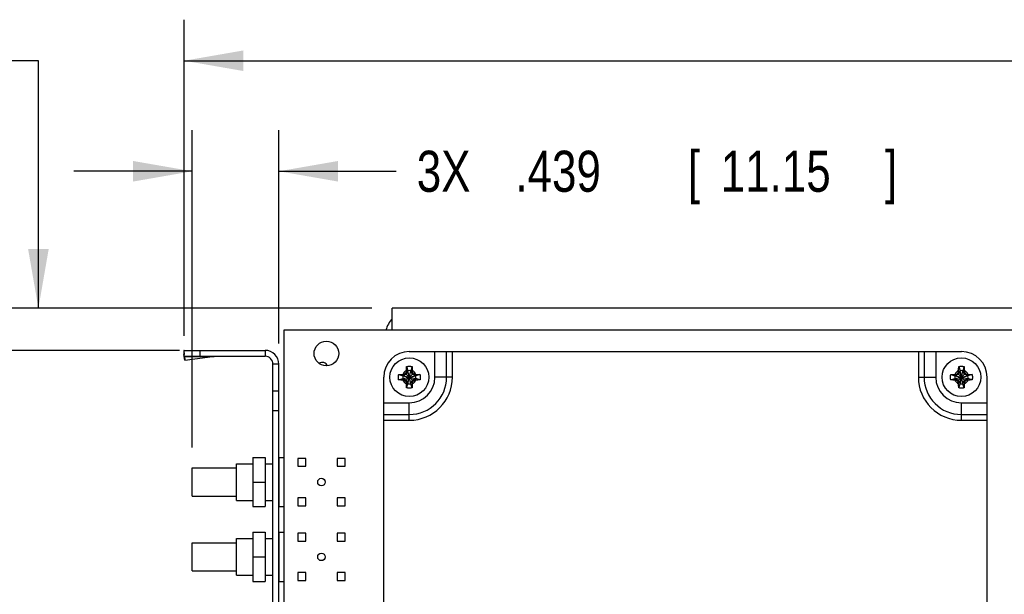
# Model space of a CAD drawing. Header units: inches. Extents: x 0.2 to 16.8, y 0.1 to 10.8.
# Tile 11 of 23: x 6.2 to 9.2, y 5 to 6.8. Entities that reach past the tile are written whole.
import ezdxf

# ---------------------------------------------------------------- set-up
doc = ezdxf.new("R2010")
doc.units = ezdxf.units.IN
doc.header["$LTSCALE"] = 0.935
doc.header["$MEASUREMENT"] = 0
doc.layers.get('0').update_dxf_attribs({"linetype": 'CONTINUOUS'})
doc.layers.add('DIMENSIONS', color=7, linetype='CONTINUOUS')
doc.styles.get("Standard").update_dxf_attribs({"font": 'txt', "width": 0.8})
doc.dimstyles.new('DIMSTYLE_1', dxfattribs={"dimtxt": 0.125, "dimasz": 0.18, "dimexe": 0.18, "dimexo": 0.0625, "dimgap": 0.09, "dimtad": 0, "dimtih": 1, "dimtoh": 1, "dimdec": 3, "dimlfac": 1.666667, "dimzin": 4, "dimdsep": 46, "dimtxsty": 'STANDARD', "dimblk": '_FILLED', "dimblk1": '_FILLED', "dimblk2": '_FILLED', "dimcen": 0.09, "dimadec": 0, "dimazin": 0, "dimtp": 0.01, "dimtm": 0.01, "dimtfac": 1, "dimtdec": 3, "dimtofl": 0, "dimtmove": 0, "dimatfit": 3, "dimldrblk": '_FILLED', "dimfxl": 1, "dimtolj": 1, "dimtzin": 4, "dimarcsym": 0})

# ---------------------------------------------------------------- blocks, each defined once
blk = doc.blocks.new('_FILLED')
at = {"color": 0, "linetype": 'BYBLOCK'}
blk.add_solid([(0, 0), (-1, 0.174), (-1, -0.174)], dxfattribs=at)
blk = doc.blocks.new('*D3')
at = {"layer": 'DIMENSIONS', "color": 2, "linetype": 'CONTINUOUS'}
for p, q in [((6.6662, 5.8209), (6.6662, 6.7834)), ((14.9882, 5.9109), (14.9882, 6.7834)), ((6.6662, 6.6584), (9.6268, 6.6584)), ((14.9882, 6.6584), (11.1768, 6.6584))]:
    blk.add_line(p, q, dxfattribs=at)
at = {"layer": 'DIMENSIONS', "color": 2, "linetype": 'CONTINUOUS', "xscale": 0.18, "yscale": 0.18, "zscale": 0.18, "rotation": 180}
blk.add_blockref('_FILLED', (6.6662, 6.6584), dxfattribs=at)
at = {"layer": 'DIMENSIONS', "color": 2, "linetype": 'CONTINUOUS', "xscale": 0.18, "yscale": 0.18, "zscale": 0.18}
blk.add_blockref('_FILLED', (14.9882, 6.6584), dxfattribs=at)
at = {"layer": 'DIMENSIONS', "color": 2, "linetype": 'CONTINUOUS', "width": 0.8}
for s, p in [('13.870', (9.6893, 6.5959)), ('[', (10.4143, 6.5959)), ('352.3', (10.5143, 6.5959)), (']', (11.0143, 6.5959))]:
    blk.add_text(s, height=0.125, dxfattribs=at).set_placement(p)
blk = doc.blocks.new('*D4')
at = {"layer": 'DIMENSIONS', "color": 2, "linetype": 'CONTINUOUS'}
for p, q in [((6.6908, 5.4809), (6.6908, 6.4468)), ((6.9542, 5.7969), (6.9542, 6.4468)), ((6.6908, 6.3218), (6.3308, 6.3218)), ((6.9542, 6.3218), (7.3113, 6.3218))]:
    blk.add_line(p, q, dxfattribs=at)
at = {"layer": 'DIMENSIONS', "color": 2, "linetype": 'CONTINUOUS', "xscale": 0.18, "yscale": 0.18, "zscale": 0.18}
blk.add_blockref('_FILLED', (6.6908, 6.3218), dxfattribs=at)
at = {"layer": 'DIMENSIONS', "color": 2, "linetype": 'CONTINUOUS', "xscale": 0.18, "yscale": 0.18, "zscale": 0.18, "rotation": 180}
blk.add_blockref('_FILLED', (6.9542, 6.3218), dxfattribs=at)
at = {"layer": 'DIMENSIONS', "color": 2, "linetype": 'CONTINUOUS', "width": 0.8}
for s, p in [('3X ', (7.3738, 6.2593)), ('.439', (7.6738, 6.2593)), ('[', (8.1988, 6.2593)), ('11.15', (8.2988, 6.2593)), (']', (8.7988, 6.2593))]:
    blk.add_text(s, height=0.125, dxfattribs=at).set_placement(p)
blk = doc.blocks.new('*D6')
at = {"layer": 'DIMENSIONS', "color": 2, "linetype": 'CONTINUOUS'}
for p, q in [((5.9147, 6.2904), (5.7379, 6.2904)), ((5.9147, 5.7764), (5.9147, 6.2904)), ((6.6517, 5.7764), (5.7897, 5.7764)), ((6.8634, 2.925), (5.7897, 2.925)), ((5.9147, 2.925), (5.9147, 2.565))]:
    blk.add_line(p, q, dxfattribs=at)
at = {"layer": 'DIMENSIONS', "color": 2, "linetype": 'CONTINUOUS', "xscale": 0.18, "yscale": 0.18, "zscale": 0.18}
for p, rotation in [((5.9147, 5.7764), 270), ((5.9147, 2.925), 90)]:
    blk.add_blockref('_FILLED', p, dxfattribs=dict(at, rotation=rotation))
at = {"layer": 'DIMENSIONS', "color": 2, "linetype": 'CONTINUOUS', "width": 0.8}
for s, p in [('4.752', (4.2504, 6.2279)), ('[', (4.8754, 6.2279)), ('120.71', (4.9754, 6.2279)), (']', (5.5754, 6.2279))]:
    blk.add_text(s, height=0.125, dxfattribs=at).set_placement(p)
blk = doc.blocks.new('*D7')
at = {"layer": 'DIMENSIONS', "color": 2, "linetype": 'CONTINUOUS'}
for p, q in [((6.2225, 6.6584), (6.0978, 6.6584)), ((6.2225, 5.9048), (6.2225, 6.6584)), ((7.2367, 5.9048), (6.0975, 5.9048)), ((6.9187, 3.3884), (6.0975, 3.3884)), ((6.2225, 3.3884), (6.2225, 3.0284))]:
    blk.add_line(p, q, dxfattribs=at)
at = {"layer": 'DIMENSIONS', "color": 2, "linetype": 'CONTINUOUS', "xscale": 0.18, "yscale": 0.18, "zscale": 0.18}
for p, rotation in [((6.2225, 5.9048), 270), ((6.2225, 3.3884), 90)]:
    blk.add_blockref('_FILLED', p, dxfattribs=dict(at, rotation=rotation))
at = {"layer": 'DIMENSIONS', "color": 2, "linetype": 'CONTINUOUS', "width": 0.8}
for s, p in [('4.194', (4.6103, 6.5959)), ('[', (5.2353, 6.5959)), ('106.53', (5.3353, 6.5959)), (']', (5.9353, 6.5959))]:
    blk.add_text(s, height=0.125, dxfattribs=at).set_placement(p)

msp = doc.modelspace()

# ---------------------------------------------------------------- linework, layer by layer
at = {"color": 7, "linetype": 'CONTINUOUS'}
for p, q in [((7.29924, 5.83762), (7.29924, 5.90482)), ((12.93204, 5.90482), (7.29924, 5.90482)), ((6.96916, 5.83747), (6.96916, 4.7828)), ((6.96924, 5.83747), (6.96916, 5.83747)), ((6.96924, 5.83762), (6.96924, 3.59542)), ((10.50924, 5.83762), (6.96924, 5.83762)), ((6.66469, 5.77509), (6.66542, 5.76409)), ((6.66469, 5.77509), (6.66624, 5.76354)), ((6.66775, 5.74671), (6.66542, 5.76409)), ((6.66624, 5.75842), (6.66624, 5.77642)), ((6.66624, 5.77642), (6.91224, 5.77642)), ((6.66624, 5.75842), (6.91224, 5.75842)), ((6.66702, 5.75771), (6.66775, 5.74671)), ((6.66702, 5.75771), (6.75203, 5.75771)), ((6.66775, 5.74671), (6.75203, 5.75771)), ((6.71424, 5.75842), (6.71424, 5.77642)), ((6.91224, 5.77642), (6.91224, 5.75842)), ((7.35118, 5.77267), (9.03118, 5.77267)), ((7.42918, 5.69467), (7.42918, 5.77267)), ((7.46477, 5.69467), (7.46477, 5.77267)), ((7.48222, 5.69467), (7.48222, 5.77267)), ((8.90014, 5.77267), (8.90014, 5.69467)), ((8.91758, 5.77267), (8.91758, 5.69467)), ((8.95318, 5.77267), (8.95318, 5.69467)), ((6.93624, 3.04402), (6.93624, 5.73442)), ((6.95424, 5.73442), (6.93624, 5.73442)), ((6.95424, 3.04402), (6.95424, 5.73442)), ((7.343, 5.72702), (7.34704, 5.71444)), ((7.35936, 5.72702), (7.35531, 5.71444)), ((9.023, 5.72702), (9.02704, 5.71444)), ((9.03936, 5.72702), (9.03531, 5.71444)), ((7.27318, 4.57867), (7.27318, 5.69467)), ((7.31882, 5.70285), (7.33141, 5.6988)), ((7.33141, 5.6988), (7.37095, 5.69053)), ((7.33306, 5.6988), (7.33141, 5.6988)), ((7.33141, 5.69053), (7.37095, 5.6988)), ((7.34193, 5.70392), (7.33306, 5.6988)), ((7.33306, 5.6988), (7.33536, 5.7035)), ((7.33306, 5.6988), (7.36929, 5.69053)), ((7.33306, 5.69053), (7.36929, 5.6988)), ((7.33977, 5.68326), (7.36259, 5.70608)), ((7.36259, 5.68326), (7.33977, 5.70608)), ((7.34704, 5.71278), (7.34193, 5.70392)), ((7.34235, 5.71049), (7.34704, 5.71278)), ((7.34704, 5.6749), (7.35531, 5.71444)), ((7.34704, 5.71444), (7.34704, 5.71278)), ((7.35531, 5.6749), (7.34704, 5.71444)), ((7.34704, 5.67655), (7.35531, 5.71278)), ((7.35531, 5.67655), (7.34704, 5.71278)), ((7.35531, 5.71278), (7.35531, 5.71444)), ((7.36043, 5.70392), (7.35531, 5.71278)), ((7.35531, 5.71278), (7.36001, 5.71049)), ((7.36929, 5.6988), (7.36043, 5.70392)), ((7.367, 5.7035), (7.36929, 5.6988)), ((7.37095, 5.6988), (7.36929, 5.6988)), ((7.38353, 5.70285), (7.37095, 5.6988)), ((7.48222, 5.69467), (7.42918, 5.69467)), ((8.90014, 5.69467), (8.95318, 5.69467)), ((8.99882, 5.70285), (9.01141, 5.6988)), ((9.01141, 5.6988), (9.05095, 5.69053)), ((9.01306, 5.6988), (9.01141, 5.6988)), ((9.01141, 5.69053), (9.05095, 5.6988)), ((9.02193, 5.70392), (9.01306, 5.6988)), ((9.01306, 5.6988), (9.01536, 5.7035)), ((9.01306, 5.6988), (9.04929, 5.69053)), ((9.01306, 5.69053), (9.04929, 5.6988)), ((9.01977, 5.68326), (9.04259, 5.70608)), ((9.01977, 5.70608), (9.04259, 5.68326)), ((9.02704, 5.71278), (9.02193, 5.70392)), ((9.02235, 5.71049), (9.02704, 5.71278)), ((9.02704, 5.71444), (9.02704, 5.71278)), ((9.02704, 5.6749), (9.03531, 5.71444)), ((9.03531, 5.6749), (9.02704, 5.71444)), ((9.02704, 5.67655), (9.03531, 5.71278)), ((9.03531, 5.67655), (9.02704, 5.71278)), ((9.03531, 5.71278), (9.03531, 5.71444)), ((9.04043, 5.70392), (9.03531, 5.71278)), ((9.03531, 5.71278), (9.04001, 5.71049)), ((9.04929, 5.6988), (9.04043, 5.70392)), ((9.047, 5.7035), (9.04929, 5.6988)), ((9.05095, 5.6988), (9.04929, 5.6988)), ((9.06353, 5.70285), (9.05095, 5.6988)), ((9.10918, 4.57867), (9.10918, 5.69467)), ((7.31882, 5.68649), (7.33141, 5.69053)), ((7.33141, 5.69053), (7.33306, 5.69053)), ((7.33536, 5.68584), (7.33306, 5.69053)), ((7.33306, 5.69053), (7.34193, 5.68542)), ((7.34193, 5.68542), (7.34704, 5.67655)), ((7.34704, 5.67655), (7.34235, 5.67885)), ((7.343, 5.66231), (7.34704, 5.6749)), ((7.34704, 5.67655), (7.34704, 5.6749)), ((7.35531, 5.67655), (7.36043, 5.68542)), ((7.36001, 5.67885), (7.35531, 5.67655)), ((7.35531, 5.6749), (7.35531, 5.67655)), ((7.35936, 5.66231), (7.35531, 5.6749)), ((7.36043, 5.68542), (7.36929, 5.69053)), ((7.367, 5.68584), (7.36929, 5.69053)), ((7.36929, 5.69053), (7.37095, 5.69053)), ((7.38353, 5.68649), (7.37095, 5.69053)), ((8.99882, 5.68649), (9.01141, 5.69053)), ((9.01141, 5.69053), (9.01306, 5.69053)), ((9.01536, 5.68584), (9.01306, 5.69053)), ((9.01306, 5.69053), (9.02193, 5.68542)), ((9.02193, 5.68542), (9.02704, 5.67655)), ((9.02704, 5.67655), (9.02235, 5.67885)), ((9.023, 5.66231), (9.02704, 5.6749)), ((9.02704, 5.67655), (9.02704, 5.6749)), ((9.03531, 5.67655), (9.04043, 5.68542)), ((9.04001, 5.67885), (9.03531, 5.67655)), ((9.03531, 5.6749), (9.03531, 5.67655)), ((9.03936, 5.66231), (9.03531, 5.6749)), ((9.04043, 5.68542), (9.04929, 5.69053)), ((9.047, 5.68584), (9.04929, 5.69053)), ((9.04929, 5.69053), (9.05095, 5.69053)), ((9.06353, 5.68649), (9.05095, 5.69053)), ((6.95424, 5.65222), (6.93624, 5.65222)), ((7.27318, 5.61667), (7.35118, 5.61667)), ((7.35118, 5.56363), (7.35118, 5.61667)), ((9.03118, 5.56363), (9.03118, 5.61667)), ((9.03118, 5.61667), (9.10918, 5.61667)), ((6.95424, 5.59222), (6.93624, 5.59222)), ((7.27318, 5.58107), (7.35118, 5.58107)), ((9.03118, 5.58107), (9.10918, 5.58107)), ((7.27318, 5.56363), (7.35118, 5.56363)), ((9.03118, 5.56363), (9.10918, 5.56363)), ((6.82576, 5.31967), (6.82576, 5.43127)), ((6.82576, 5.43127), (6.87504, 5.43127)), ((6.87504, 5.45047), (6.87504, 5.30047)), ((6.87504, 5.45047), (6.91224, 5.45047)), ((6.91224, 5.45047), (6.91224, 5.30047)), ((6.91224, 5.43127), (6.93624, 5.43127)), ((6.95424, 5.43127), (6.95476, 5.43127)), ((6.95476, 5.30047), (6.95476, 5.45047)), ((6.95476, 5.45047), (6.96916, 5.45047)), ((7.01176, 5.44747), (7.01176, 5.42347)), ((7.03576, 5.44747), (7.01176, 5.44747)), ((7.01176, 5.42347), (7.03576, 5.42347)), ((7.03576, 5.42347), (7.03576, 5.44747)), ((7.13176, 5.44747), (7.13176, 5.42347)), ((7.15576, 5.44747), (7.13176, 5.44747)), ((7.13176, 5.42347), (7.15576, 5.42347)), ((7.15576, 5.42347), (7.15576, 5.44747)), ((6.69076, 5.33257), (6.69076, 5.41837)), ((6.69076, 5.41837), (6.82576, 5.41837)), ((6.87504, 5.37547), (6.91224, 5.37547)), ((6.69076, 5.33257), (6.82576, 5.33257)), ((6.82576, 5.31967), (6.87504, 5.31967)), ((6.91224, 5.31967), (6.93624, 5.31967)), ((6.95424, 5.31967), (6.95476, 5.31967)), ((7.01176, 5.32747), (7.01176, 5.30347)), ((7.03576, 5.32747), (7.01176, 5.32747)), ((7.01176, 5.30347), (7.03576, 5.30347)), ((7.03576, 5.30347), (7.03576, 5.32747)), ((7.13176, 5.32747), (7.13176, 5.30347)), ((7.15576, 5.32747), (7.13176, 5.32747)), ((7.13176, 5.30347), (7.15576, 5.30347)), ((7.15576, 5.30347), (7.15576, 5.32747)), ((6.87504, 5.30047), (6.91224, 5.30047)), ((6.95476, 5.30047), (6.96916, 5.30047)), ((6.87504, 5.22247), (6.87504, 5.07247)), ((6.87504, 5.22247), (6.91224, 5.22247)), ((6.91224, 5.22247), (6.91224, 5.07247)), ((6.95476, 5.07247), (6.95476, 5.22247)), ((6.95476, 5.22247), (6.96916, 5.22247)), ((7.01176, 5.21947), (7.01176, 5.19547)), ((7.03576, 5.21947), (7.01176, 5.21947)), ((7.03576, 5.19547), (7.03576, 5.21947)), ((7.13176, 5.21947), (7.13176, 5.19547)), ((7.15576, 5.21947), (7.13176, 5.21947)), ((7.15576, 5.19547), (7.15576, 5.21947)), ((6.69076, 5.10457), (6.69076, 5.19037)), ((6.69076, 5.19037), (6.82576, 5.19037)), ((6.82576, 5.09167), (6.82576, 5.20327)), ((6.82576, 5.20327), (6.87504, 5.20327)), ((6.91224, 5.20327), (6.93624, 5.20327)), ((6.95424, 5.20327), (6.95476, 5.20327)), ((7.01176, 5.19547), (7.03576, 5.19547)), ((7.13176, 5.19547), (7.15576, 5.19547)), ((6.87504, 5.14747), (6.91224, 5.14747)), ((6.69076, 5.10457), (6.82576, 5.10457)), ((7.01176, 5.09947), (7.01176, 5.07547)), ((7.03576, 5.09947), (7.01176, 5.09947)), ((7.03576, 5.07547), (7.03576, 5.09947)), ((7.13176, 5.09947), (7.13176, 5.07547)), ((7.15576, 5.09947), (7.13176, 5.09947)), ((7.15576, 5.07547), (7.15576, 5.09947)), ((6.82576, 5.09167), (6.87504, 5.09167)), ((6.87504, 5.07247), (6.91224, 5.07247)), ((6.91224, 5.09167), (6.93624, 5.09167)), ((6.95424, 5.09167), (6.95476, 5.09167)), ((6.95476, 5.07247), (6.96916, 5.07247)), ((7.01176, 5.07547), (7.03576, 5.07547)), ((7.13176, 5.07547), (7.15576, 5.07547))]:
    msp.add_line(p, q, dxfattribs=at)
for centre, radius in [((7.09884, 5.76682), 0.0375), ((7.35118, 5.69467), 0.05906), ((9.03118, 5.69467), 0.05906), ((7.08376, 5.37547), 0.0114), ((7.08376, 5.14747), 0.0114)]:
    msp.add_circle(centre, radius, dxfattribs=at)
for centre, radius, start, end in [((7.35324, 5.82082), 0.075, 136.05448, 167.05567), ((6.91224, 5.73442), 0.042, 0, 90), ((6.91224, 5.73442), 0.024, 0, 90), ((7.35118, 5.69467), 0.078, 90, 180), ((9.03118, 5.69467), 0.078, 0, 90), ((7.08616, 5.72167), 0.018, 25.75779, 122.86368), ((7.35118, 5.69467), 0.0202, 168.18933, 191.81067), ((7.35118, 5.69467), 0.02193, 113.44647, 156.55353), ((7.35118, 5.69467), 0.0202, 78.18933, 101.81067), ((7.35118, 5.69467), 0.078, 270, 360), ((7.35118, 5.69467), 0.11359, 270, 360), ((7.35118, 5.69467), 0.13104, 270, 360), ((7.35118, 5.69467), 0.02193, 23.44647, 66.55353), ((7.35118, 5.69467), 0.0202, 348.18933, 11.81067), ((9.03118, 5.69467), 0.13104, 180, 270), ((9.03118, 5.69467), 0.11359, 180, 270), ((9.03118, 5.69467), 0.078, 180, 270), ((9.03118, 5.69467), 0.0202, 168.18933, 191.81067), ((9.03118, 5.69467), 0.02193, 113.44647, 156.55353), ((9.03118, 5.69467), 0.0202, 78.18933, 101.81067), ((9.03118, 5.69467), 0.02193, 23.44647, 66.55353), ((9.03118, 5.69467), 0.0202, 348.18933, 11.81067), ((7.35118, 5.69467), 0.02193, 203.44647, 246.55353), ((7.35118, 5.69467), 0.0202, 258.18933, 281.81067), ((7.35118, 5.69467), 0.02193, 293.44647, 336.55353), ((9.03118, 5.69467), 0.02193, 203.44647, 246.55353), ((9.03118, 5.69467), 0.0202, 258.18933, 281.81067), ((9.03118, 5.69467), 0.02193, 293.44647, 336.55353)]:
    msp.add_arc(centre, radius, start, end, dxfattribs=at)
for points, knots in [([(6.66624, 5.77642), (6.66617, 5.77642), (6.66604, 5.77641), (6.66583, 5.77634), (6.66563, 5.77624), (6.66544, 5.77609), (6.66524, 5.7759), (6.66505, 5.77567), (6.66487, 5.7754), (6.66475, 5.7752), (6.66469, 5.77509)], [0, 0, 0, 0, 0.0945191, 0.192712, 0.2978056, 0.4124964, 0.5387847, 0.6781223, 0.8316304, 1, 1, 1, 1]), ([(6.66624, 5.75842), (6.66628, 5.75842), (6.66637, 5.75841), (6.6665, 5.75834), (6.66663, 5.75824), (6.66676, 5.7581), (6.66689, 5.75792), (6.66698, 5.75778), (6.66702, 5.75771)], [0, 0, 0, 0, 0.1151705, 0.241978, 0.389271, 0.562701, 0.7656267, 1, 1, 1, 1]), ([(6.75203, 5.75771), (6.7529, 5.7578), (6.75466, 5.75797), (6.7573, 5.75817), (6.75994, 5.75832), (6.76259, 5.7584), (6.76436, 5.75842), (6.76524, 5.75842)], [0, 0, 0, 0, 0.1998787, 0.3998366, 0.5998609, 0.7999188, 1, 1, 1, 1]), ([(7.34245, 5.71479), (7.34246, 5.7151), (7.34248, 5.71574), (7.34251, 5.71673), (7.34255, 5.71779), (7.34259, 5.71895), (7.34264, 5.72019), (7.3427, 5.72152), (7.34276, 5.7229), (7.34284, 5.72429), (7.34291, 5.72567), (7.34297, 5.72658), (7.343, 5.72702)], [0, 0, 0, 0, 0.0763278, 0.1568481, 0.2432053, 0.3369839, 0.4391958, 0.5483589, 0.6620583, 0.777248, 0.8908715, 1, 1, 1, 1]), ([(7.343, 5.72702), (7.34338, 5.72712), (7.34415, 5.7273), (7.3453, 5.72753), (7.34647, 5.72771), (7.34764, 5.72786), (7.34882, 5.72796), (7.35, 5.72803), (7.35118, 5.72805), (7.35236, 5.72803), (7.35354, 5.72796), (7.35471, 5.72786), (7.35588, 5.72771), (7.35705, 5.72753), (7.35821, 5.7273), (7.35898, 5.72712), (7.35936, 5.72702)], [0, 0, 0, 0, 0.0714283, 0.1428566, 0.2142852, 0.2857138, 0.3571425, 0.4285712, 0.5, 0.5714288, 0.6428575, 0.7142862, 0.7857148, 0.8571434, 0.9285717, 1, 1, 1, 1]), ([(7.35936, 5.72702), (7.35938, 5.72659), (7.35944, 5.7257), (7.35952, 5.72436), (7.35959, 5.72299), (7.35965, 5.72163), (7.35971, 5.7203), (7.35976, 5.71903), (7.35981, 5.71785), (7.35984, 5.71676), (7.35988, 5.71575), (7.35989, 5.7151), (7.3599, 5.71479)], [0, 0, 0, 0, 0.1066423, 0.2171959, 0.3296411, 0.4418773, 0.5515771, 0.6557475, 0.7519173, 0.8405428, 0.9228194, 1, 1, 1, 1]), ([(9.02245, 5.71479), (9.02246, 5.7151), (9.02248, 5.71574), (9.02251, 5.71673), (9.02255, 5.71779), (9.02259, 5.71895), (9.02264, 5.72019), (9.0227, 5.72152), (9.02276, 5.7229), (9.02284, 5.72429), (9.02291, 5.72567), (9.02297, 5.72658), (9.023, 5.72702)], [0, 0, 0, 0, 0.0763278, 0.1568481, 0.2432053, 0.3369839, 0.4391958, 0.5483589, 0.6620583, 0.777248, 0.8908715, 1, 1, 1, 1]), ([(9.023, 5.72702), (9.02338, 5.72712), (9.02415, 5.7273), (9.0253, 5.72753), (9.02647, 5.72771), (9.02764, 5.72786), (9.02882, 5.72796), (9.03, 5.72803), (9.03118, 5.72805), (9.03236, 5.72803), (9.03354, 5.72796), (9.03471, 5.72786), (9.03588, 5.72771), (9.03705, 5.72753), (9.03821, 5.7273), (9.03898, 5.72712), (9.03936, 5.72702)], [0, 0, 0, 0, 0.0714283, 0.1428566, 0.2142852, 0.2857138, 0.3571425, 0.4285712, 0.5, 0.5714288, 0.6428575, 0.7142862, 0.7857148, 0.8571434, 0.9285717, 1, 1, 1, 1]), ([(9.03936, 5.72702), (9.03938, 5.72659), (9.03944, 5.7257), (9.03952, 5.72436), (9.03959, 5.72299), (9.03965, 5.72163), (9.03971, 5.7203), (9.03976, 5.71903), (9.03981, 5.71785), (9.03984, 5.71676), (9.03988, 5.71575), (9.03989, 5.7151), (9.0399, 5.71479)], [0, 0, 0, 0, 0.1066423, 0.2171959, 0.3296411, 0.4418773, 0.5515771, 0.6557475, 0.7519173, 0.8405428, 0.9228194, 1, 1, 1, 1]), ([(7.31781, 5.69467), (7.31781, 5.69506), (7.31782, 5.69585), (7.31788, 5.69703), (7.31799, 5.6982), (7.31813, 5.69937), (7.31832, 5.70054), (7.31855, 5.7017), (7.31873, 5.70247), (7.31882, 5.70285)], [0, 0, 0, 0, 0.1428588, 0.2857114, 0.4285757, 0.5714259, 0.71429, 0.857142, 1, 1, 1, 1]), ([(7.31882, 5.68649), (7.31873, 5.68687), (7.31855, 5.68764), (7.31832, 5.68879), (7.31813, 5.68996), (7.31799, 5.69113), (7.31788, 5.69231), (7.31782, 5.69349), (7.31781, 5.69427), (7.31781, 5.69467)], [0, 0, 0, 0, 0.1428581, 0.28571, 0.4285741, 0.5714243, 0.7142886, 0.8571412, 1, 1, 1, 1]), ([(7.31882, 5.70285), (7.31926, 5.70287), (7.32014, 5.70293), (7.32149, 5.70301), (7.32285, 5.70308), (7.32422, 5.70314), (7.32555, 5.7032), (7.32681, 5.70325), (7.32799, 5.7033), (7.32908, 5.70333), (7.33009, 5.70337), (7.33074, 5.70338), (7.33106, 5.70339)], [0, 0, 0, 0, 0.1066423, 0.2171959, 0.3296411, 0.4418773, 0.5515771, 0.6557475, 0.7519173, 0.8405428, 0.9228194, 1, 1, 1, 1]), ([(7.33106, 5.70339), (7.33139, 5.7034), (7.33202, 5.70342), (7.33294, 5.70344), (7.3338, 5.70346), (7.33459, 5.70348), (7.33511, 5.70349), (7.33536, 5.7035)], [0, 0, 0, 0, 0.2299253, 0.4428538, 0.6408061, 0.8258295, 1, 1, 1, 1]), ([(7.33536, 5.7035), (7.33554, 5.70361), (7.33591, 5.70382), (7.33647, 5.70415), (7.33702, 5.70447), (7.33757, 5.70479), (7.33812, 5.70511), (7.33867, 5.70544), (7.33922, 5.70576), (7.33958, 5.70597), (7.33977, 5.70608)], [0, 0, 0, 0, 0.1266375, 0.2522775, 0.3772069, 0.5017084, 0.6260525, 0.7504308, 0.8750222, 1, 1, 1, 1]), ([(7.33977, 5.70608), (7.33988, 5.70626), (7.34009, 5.70663), (7.34041, 5.70718), (7.34073, 5.70773), (7.34105, 5.70828), (7.34137, 5.70883), (7.3417, 5.70938), (7.34202, 5.70993), (7.34224, 5.7103), (7.34235, 5.71049)], [0, 0, 0, 0, 0.1249812, 0.249575, 0.3739548, 0.4983, 0.6228015, 0.7477293, 0.8733664, 1, 1, 1, 1]), ([(7.34235, 5.71049), (7.34235, 5.71074), (7.34236, 5.71125), (7.34238, 5.71206), (7.3424, 5.71291), (7.34243, 5.71383), (7.34244, 5.71446), (7.34245, 5.71479)], [0, 0, 0, 0, 0.1749949, 0.3604938, 0.5585088, 0.7710246, 1, 1, 1, 1]), ([(7.3599, 5.71479), (7.35991, 5.71446), (7.35993, 5.71382), (7.35995, 5.7129), (7.35997, 5.71205), (7.35999, 5.71125), (7.36, 5.71074), (7.36001, 5.71049)], [0, 0, 0, 0, 0.2299253, 0.4428538, 0.6408061, 0.8258295, 1, 1, 1, 1]), ([(7.36001, 5.71049), (7.36012, 5.7103), (7.36033, 5.70993), (7.36066, 5.70938), (7.36098, 5.70883), (7.3613, 5.70828), (7.36162, 5.70773), (7.36195, 5.70718), (7.36227, 5.70663), (7.36248, 5.70626), (7.36259, 5.70608)], [0, 0, 0, 0, 0.1266371, 0.2522768, 0.3772061, 0.5017075, 0.6260518, 0.7504303, 0.8750219, 1, 1, 1, 1]), ([(7.36259, 5.70608), (7.36277, 5.70597), (7.36314, 5.70576), (7.36369, 5.70544), (7.36424, 5.70511), (7.36479, 5.70479), (7.36534, 5.70447), (7.36589, 5.70415), (7.36644, 5.70382), (7.36681, 5.70361), (7.367, 5.7035)], [0, 0, 0, 0, 0.1249809, 0.2495744, 0.3739541, 0.4982993, 0.6228007, 0.7477287, 0.873366, 1, 1, 1, 1]), ([(7.367, 5.7035), (7.36725, 5.70349), (7.36776, 5.70348), (7.36857, 5.70346), (7.36942, 5.70344), (7.37034, 5.70342), (7.37097, 5.7034), (7.3713, 5.70339)], [0, 0, 0, 0, 0.1749949, 0.3604938, 0.5585088, 0.7710246, 1, 1, 1, 1]), ([(7.3713, 5.70339), (7.37161, 5.70338), (7.37225, 5.70337), (7.37324, 5.70334), (7.3743, 5.7033), (7.37546, 5.70326), (7.3767, 5.70321), (7.37803, 5.70315), (7.37941, 5.70308), (7.3808, 5.70301), (7.38218, 5.70293), (7.38309, 5.70288), (7.38353, 5.70285)], [0, 0, 0, 0, 0.0763278, 0.1568481, 0.2432053, 0.3369839, 0.4391958, 0.5483589, 0.6620583, 0.777248, 0.8908715, 1, 1, 1, 1]), ([(7.38353, 5.70285), (7.38363, 5.70247), (7.38381, 5.7017), (7.38404, 5.70054), (7.38422, 5.69937), (7.38437, 5.6982), (7.38447, 5.69703), (7.38454, 5.69585), (7.38455, 5.69506), (7.38455, 5.69467)], [0, 0, 0, 0, 0.1428581, 0.28571, 0.4285741, 0.5714243, 0.7142886, 0.8571412, 1, 1, 1, 1]), ([(7.38455, 5.69467), (7.38455, 5.69427), (7.38454, 5.69349), (7.38447, 5.69231), (7.38437, 5.69113), (7.38422, 5.68996), (7.38404, 5.68879), (7.38381, 5.68764), (7.38363, 5.68687), (7.38353, 5.68649)], [0, 0, 0, 0, 0.1428588, 0.2857114, 0.4285757, 0.5714259, 0.71429, 0.857142, 1, 1, 1, 1]), ([(8.99781, 5.69467), (8.99781, 5.69506), (8.99782, 5.69585), (8.99788, 5.69703), (8.99799, 5.6982), (8.99813, 5.69937), (8.99832, 5.70054), (8.99855, 5.7017), (8.99873, 5.70247), (8.99882, 5.70285)], [0, 0, 0, 0, 0.1428588, 0.2857114, 0.4285757, 0.5714259, 0.71429, 0.857142, 1, 1, 1, 1]), ([(8.99882, 5.68649), (8.99873, 5.68687), (8.99855, 5.68764), (8.99832, 5.68879), (8.99813, 5.68996), (8.99799, 5.69113), (8.99788, 5.69231), (8.99782, 5.69349), (8.99781, 5.69427), (8.99781, 5.69467)], [0, 0, 0, 0, 0.1428581, 0.28571, 0.4285741, 0.5714243, 0.7142886, 0.8571412, 1, 1, 1, 1]), ([(8.99882, 5.70285), (8.99926, 5.70287), (9.00014, 5.70293), (9.00149, 5.70301), (9.00285, 5.70308), (9.00422, 5.70314), (9.00555, 5.7032), (9.00681, 5.70325), (9.00799, 5.7033), (9.00908, 5.70333), (9.01009, 5.70337), (9.01074, 5.70338), (9.01106, 5.70339)], [0, 0, 0, 0, 0.1066423, 0.2171959, 0.3296411, 0.4418773, 0.5515771, 0.6557475, 0.7519173, 0.8405428, 0.9228194, 1, 1, 1, 1]), ([(9.01106, 5.70339), (9.01139, 5.7034), (9.01202, 5.70342), (9.01294, 5.70344), (9.0138, 5.70346), (9.01459, 5.70348), (9.01511, 5.70349), (9.01536, 5.7035)], [0, 0, 0, 0, 0.2299253, 0.4428538, 0.6408061, 0.8258295, 1, 1, 1, 1]), ([(9.01536, 5.7035), (9.01554, 5.70361), (9.01591, 5.70382), (9.01647, 5.70415), (9.01702, 5.70447), (9.01757, 5.70479), (9.01812, 5.70511), (9.01867, 5.70544), (9.01922, 5.70576), (9.01958, 5.70597), (9.01977, 5.70608)], [0, 0, 0, 0, 0.1266375, 0.2522775, 0.3772069, 0.5017084, 0.6260525, 0.7504308, 0.8750222, 1, 1, 1, 1]), ([(9.01977, 5.70608), (9.01988, 5.70626), (9.02009, 5.70663), (9.02041, 5.70718), (9.02073, 5.70773), (9.02105, 5.70828), (9.02137, 5.70883), (9.0217, 5.70938), (9.02202, 5.70993), (9.02224, 5.7103), (9.02235, 5.71049)], [0, 0, 0, 0, 0.1249812, 0.249575, 0.3739548, 0.4983, 0.6228015, 0.7477293, 0.8733664, 1, 1, 1, 1]), ([(9.02235, 5.71049), (9.02235, 5.71074), (9.02236, 5.71125), (9.02238, 5.71206), (9.0224, 5.71291), (9.02243, 5.71383), (9.02244, 5.71446), (9.02245, 5.71479)], [0, 0, 0, 0, 0.1749949, 0.3604938, 0.5585088, 0.7710246, 1, 1, 1, 1]), ([(9.0399, 5.71479), (9.03991, 5.71446), (9.03993, 5.71382), (9.03995, 5.7129), (9.03997, 5.71205), (9.03999, 5.71125), (9.04, 5.71074), (9.04001, 5.71049)], [0, 0, 0, 0, 0.2299253, 0.4428538, 0.6408061, 0.8258295, 1, 1, 1, 1]), ([(9.04001, 5.71049), (9.04012, 5.7103), (9.04033, 5.70993), (9.04066, 5.70938), (9.04098, 5.70883), (9.0413, 5.70828), (9.04162, 5.70773), (9.04195, 5.70718), (9.04227, 5.70663), (9.04248, 5.70626), (9.04259, 5.70608)], [0, 0, 0, 0, 0.1266371, 0.2522768, 0.3772061, 0.5017075, 0.6260518, 0.7504303, 0.8750219, 1, 1, 1, 1]), ([(9.04259, 5.70608), (9.04277, 5.70597), (9.04314, 5.70576), (9.04369, 5.70544), (9.04424, 5.70511), (9.04479, 5.70479), (9.04534, 5.70447), (9.04589, 5.70415), (9.04644, 5.70382), (9.04681, 5.70361), (9.047, 5.7035)], [0, 0, 0, 0, 0.1249809, 0.2495744, 0.3739541, 0.4982993, 0.6228007, 0.7477287, 0.873366, 1, 1, 1, 1]), ([(9.047, 5.7035), (9.04725, 5.70349), (9.04776, 5.70348), (9.04857, 5.70346), (9.04942, 5.70344), (9.05034, 5.70342), (9.05097, 5.7034), (9.0513, 5.70339)], [0, 0, 0, 0, 0.1749949, 0.3604938, 0.5585088, 0.7710246, 1, 1, 1, 1]), ([(9.0513, 5.70339), (9.05161, 5.70338), (9.05225, 5.70337), (9.05324, 5.70334), (9.0543, 5.7033), (9.05546, 5.70326), (9.0567, 5.70321), (9.05803, 5.70315), (9.05941, 5.70308), (9.0608, 5.70301), (9.06218, 5.70293), (9.06309, 5.70288), (9.06353, 5.70285)], [0, 0, 0, 0, 0.0763278, 0.1568481, 0.2432053, 0.3369839, 0.4391958, 0.5483589, 0.6620583, 0.777248, 0.8908715, 1, 1, 1, 1]), ([(9.06353, 5.70285), (9.06363, 5.70247), (9.06381, 5.7017), (9.06404, 5.70054), (9.06422, 5.69937), (9.06437, 5.6982), (9.06447, 5.69703), (9.06454, 5.69585), (9.06455, 5.69506), (9.06455, 5.69467)], [0, 0, 0, 0, 0.1428581, 0.28571, 0.4285741, 0.5714243, 0.7142886, 0.8571412, 1, 1, 1, 1]), ([(9.06455, 5.69467), (9.06455, 5.69427), (9.06454, 5.69349), (9.06447, 5.69231), (9.06437, 5.69113), (9.06422, 5.68996), (9.06404, 5.68879), (9.06381, 5.68764), (9.06363, 5.68687), (9.06353, 5.68649)], [0, 0, 0, 0, 0.1428588, 0.2857114, 0.4285757, 0.5714259, 0.71429, 0.857142, 1, 1, 1, 1]), ([(7.33106, 5.68594), (7.33075, 5.68595), (7.33011, 5.68597), (7.32912, 5.686), (7.32805, 5.68604), (7.3269, 5.68608), (7.32565, 5.68613), (7.32433, 5.68619), (7.32295, 5.68625), (7.32155, 5.68633), (7.32018, 5.6864), (7.31927, 5.68646), (7.31882, 5.68649)], [0, 0, 0, 0, 0.0763278, 0.1568481, 0.2432053, 0.3369839, 0.4391958, 0.5483589, 0.6620583, 0.777248, 0.8908715, 1, 1, 1, 1]), ([(7.33536, 5.68584), (7.33511, 5.68584), (7.33459, 5.68585), (7.33379, 5.68587), (7.33294, 5.68589), (7.33202, 5.68592), (7.33139, 5.68593), (7.33106, 5.68594)], [0, 0, 0, 0, 0.1749949, 0.3604938, 0.5585088, 0.7710246, 1, 1, 1, 1]), ([(7.33977, 5.68326), (7.33958, 5.68337), (7.33922, 5.68358), (7.33867, 5.6839), (7.33812, 5.68422), (7.33757, 5.68454), (7.33702, 5.68486), (7.33647, 5.68519), (7.33591, 5.68551), (7.33554, 5.68573), (7.33536, 5.68584)], [0, 0, 0, 0, 0.1249812, 0.249575, 0.3739548, 0.4983, 0.6228015, 0.7477293, 0.8733664, 1, 1, 1, 1]), ([(7.34235, 5.67885), (7.34224, 5.67903), (7.34202, 5.6794), (7.3417, 5.67996), (7.34137, 5.68051), (7.34105, 5.68106), (7.34073, 5.68161), (7.34041, 5.68216), (7.34009, 5.68271), (7.33988, 5.68307), (7.33977, 5.68326)], [0, 0, 0, 0, 0.1266375, 0.2522775, 0.3772069, 0.5017084, 0.6260526, 0.7504308, 0.8750222, 1, 1, 1, 1]), ([(7.34245, 5.67455), (7.34244, 5.67488), (7.34243, 5.67551), (7.3424, 5.67643), (7.34238, 5.67729), (7.34236, 5.67808), (7.34235, 5.6786), (7.34235, 5.67885)], [0, 0, 0, 0, 0.2299253, 0.4428538, 0.6408061, 0.8258295, 1, 1, 1, 1]), ([(7.343, 5.66231), (7.34297, 5.66275), (7.34292, 5.66363), (7.34284, 5.66498), (7.34277, 5.66634), (7.3427, 5.66771), (7.34264, 5.66904), (7.34259, 5.6703), (7.34255, 5.67148), (7.34251, 5.67257), (7.34248, 5.67358), (7.34246, 5.67423), (7.34245, 5.67455)], [0, 0, 0, 0, 0.1066423, 0.2171959, 0.3296411, 0.4418773, 0.5515771, 0.6557475, 0.7519173, 0.8405428, 0.9228194, 1, 1, 1, 1]), ([(7.3599, 5.67455), (7.35989, 5.67424), (7.35988, 5.6736), (7.35985, 5.67261), (7.35981, 5.67154), (7.35977, 5.67039), (7.35972, 5.66914), (7.35966, 5.66782), (7.35959, 5.66644), (7.35952, 5.66504), (7.35944, 5.66367), (7.35939, 5.66276), (7.35936, 5.66231)], [0, 0, 0, 0, 0.0763278, 0.1568481, 0.2432053, 0.3369839, 0.4391958, 0.5483589, 0.6620583, 0.777248, 0.8908715, 1, 1, 1, 1]), ([(7.36001, 5.67885), (7.36, 5.6786), (7.35999, 5.67808), (7.35997, 5.67728), (7.35995, 5.67643), (7.35993, 5.67551), (7.35991, 5.67488), (7.3599, 5.67455)], [0, 0, 0, 0, 0.1749949, 0.3604938, 0.5585088, 0.7710246, 1, 1, 1, 1]), ([(7.36259, 5.68326), (7.36248, 5.68307), (7.36227, 5.68271), (7.36195, 5.68216), (7.36162, 5.68161), (7.3613, 5.68106), (7.36098, 5.68051), (7.36066, 5.67996), (7.36033, 5.6794), (7.36012, 5.67903), (7.36001, 5.67885)], [0, 0, 0, 0, 0.1249809, 0.2495744, 0.3739541, 0.4982992, 0.6228007, 0.7477287, 0.873366, 1, 1, 1, 1]), ([(7.367, 5.68584), (7.36681, 5.68573), (7.36644, 5.68551), (7.36589, 5.68519), (7.36534, 5.68486), (7.36479, 5.68454), (7.36424, 5.68422), (7.36369, 5.6839), (7.36314, 5.68358), (7.36277, 5.68337), (7.36259, 5.68326)], [0, 0, 0, 0, 0.1266376, 0.2522776, 0.377207, 0.5017085, 0.6260527, 0.7504309, 0.8750222, 1, 1, 1, 1]), ([(7.3713, 5.68594), (7.37097, 5.68593), (7.37033, 5.68592), (7.36941, 5.68589), (7.36856, 5.68587), (7.36776, 5.68585), (7.36725, 5.68584), (7.367, 5.68584)], [0, 0, 0, 0, 0.2299252, 0.4428537, 0.6408061, 0.8258295, 1, 1, 1, 1]), ([(7.38353, 5.68649), (7.3831, 5.68646), (7.38221, 5.68641), (7.38087, 5.68633), (7.3795, 5.68626), (7.37814, 5.68619), (7.37681, 5.68613), (7.37554, 5.68608), (7.37436, 5.68604), (7.37327, 5.686), (7.37226, 5.68597), (7.37161, 5.68595), (7.3713, 5.68594)], [0, 0, 0, 0, 0.1066423, 0.2171959, 0.3296411, 0.4418773, 0.551577, 0.6557475, 0.7519173, 0.8405428, 0.9228194, 1, 1, 1, 1]), ([(9.01106, 5.68594), (9.01075, 5.68595), (9.01011, 5.68597), (9.00912, 5.686), (9.00805, 5.68604), (9.0069, 5.68608), (9.00565, 5.68613), (9.00433, 5.68619), (9.00295, 5.68625), (9.00155, 5.68633), (9.00018, 5.6864), (8.99927, 5.68646), (8.99882, 5.68649)], [0, 0, 0, 0, 0.0763278, 0.1568481, 0.2432053, 0.3369839, 0.4391958, 0.5483589, 0.6620583, 0.777248, 0.8908715, 1, 1, 1, 1]), ([(9.01536, 5.68584), (9.01511, 5.68584), (9.01459, 5.68585), (9.01379, 5.68587), (9.01294, 5.68589), (9.01202, 5.68592), (9.01139, 5.68593), (9.01106, 5.68594)], [0, 0, 0, 0, 0.1749949, 0.3604938, 0.5585088, 0.7710246, 1, 1, 1, 1]), ([(9.01977, 5.68326), (9.01958, 5.68337), (9.01922, 5.68358), (9.01867, 5.6839), (9.01812, 5.68422), (9.01757, 5.68454), (9.01702, 5.68486), (9.01647, 5.68519), (9.01591, 5.68551), (9.01554, 5.68573), (9.01536, 5.68584)], [0, 0, 0, 0, 0.1249812, 0.249575, 0.3739548, 0.4983, 0.6228015, 0.7477293, 0.8733664, 1, 1, 1, 1]), ([(9.02235, 5.67885), (9.02224, 5.67903), (9.02202, 5.6794), (9.0217, 5.67996), (9.02137, 5.68051), (9.02105, 5.68106), (9.02073, 5.68161), (9.02041, 5.68216), (9.02009, 5.68271), (9.01988, 5.68307), (9.01977, 5.68326)], [0, 0, 0, 0, 0.1266375, 0.2522775, 0.3772069, 0.5017084, 0.6260526, 0.7504308, 0.8750222, 1, 1, 1, 1]), ([(9.02245, 5.67455), (9.02244, 5.67488), (9.02243, 5.67551), (9.0224, 5.67643), (9.02238, 5.67729), (9.02236, 5.67808), (9.02235, 5.6786), (9.02235, 5.67885)], [0, 0, 0, 0, 0.2299253, 0.4428538, 0.6408061, 0.8258295, 1, 1, 1, 1]), ([(9.023, 5.66231), (9.02297, 5.66275), (9.02292, 5.66363), (9.02284, 5.66498), (9.02277, 5.66634), (9.0227, 5.66771), (9.02264, 5.66904), (9.02259, 5.6703), (9.02255, 5.67148), (9.02251, 5.67257), (9.02248, 5.67358), (9.02246, 5.67423), (9.02245, 5.67455)], [0, 0, 0, 0, 0.1066423, 0.2171959, 0.3296411, 0.4418773, 0.5515771, 0.6557475, 0.7519173, 0.8405428, 0.9228194, 1, 1, 1, 1]), ([(9.0399, 5.67455), (9.03989, 5.67424), (9.03988, 5.6736), (9.03985, 5.67261), (9.03981, 5.67154), (9.03977, 5.67039), (9.03972, 5.66914), (9.03966, 5.66782), (9.03959, 5.66644), (9.03952, 5.66504), (9.03944, 5.66367), (9.03939, 5.66276), (9.03936, 5.66231)], [0, 0, 0, 0, 0.0763278, 0.1568481, 0.2432053, 0.3369839, 0.4391958, 0.5483589, 0.6620583, 0.777248, 0.8908715, 1, 1, 1, 1]), ([(9.04001, 5.67885), (9.04, 5.6786), (9.03999, 5.67808), (9.03997, 5.67728), (9.03995, 5.67643), (9.03993, 5.67551), (9.03991, 5.67488), (9.0399, 5.67455)], [0, 0, 0, 0, 0.1749949, 0.3604938, 0.5585088, 0.7710246, 1, 1, 1, 1]), ([(9.04259, 5.68326), (9.04248, 5.68307), (9.04227, 5.68271), (9.04195, 5.68216), (9.04162, 5.68161), (9.0413, 5.68106), (9.04098, 5.68051), (9.04066, 5.67996), (9.04033, 5.6794), (9.04012, 5.67903), (9.04001, 5.67885)], [0, 0, 0, 0, 0.1249809, 0.2495744, 0.3739541, 0.4982992, 0.6228007, 0.7477287, 0.873366, 1, 1, 1, 1]), ([(9.047, 5.68584), (9.04681, 5.68573), (9.04644, 5.68551), (9.04589, 5.68519), (9.04534, 5.68486), (9.04479, 5.68454), (9.04424, 5.68422), (9.04369, 5.6839), (9.04314, 5.68358), (9.04277, 5.68337), (9.04259, 5.68326)], [0, 0, 0, 0, 0.1266376, 0.2522776, 0.377207, 0.5017085, 0.6260527, 0.7504309, 0.8750222, 1, 1, 1, 1]), ([(9.0513, 5.68594), (9.05097, 5.68593), (9.05033, 5.68592), (9.04941, 5.68589), (9.04856, 5.68587), (9.04776, 5.68585), (9.04725, 5.68584), (9.047, 5.68584)], [0, 0, 0, 0, 0.2299252, 0.4428537, 0.6408061, 0.8258295, 1, 1, 1, 1]), ([(9.06353, 5.68649), (9.0631, 5.68646), (9.06221, 5.68641), (9.06087, 5.68633), (9.0595, 5.68626), (9.05814, 5.68619), (9.05681, 5.68613), (9.05554, 5.68608), (9.05436, 5.68604), (9.05327, 5.686), (9.05226, 5.68597), (9.05161, 5.68595), (9.0513, 5.68594)], [0, 0, 0, 0, 0.1066423, 0.2171959, 0.3296411, 0.4418773, 0.551577, 0.6557475, 0.7519173, 0.8405428, 0.9228194, 1, 1, 1, 1]), ([(7.35936, 5.66231), (7.35898, 5.66222), (7.35821, 5.66204), (7.35705, 5.66181), (7.35588, 5.66162), (7.35471, 5.66148), (7.35354, 5.66137), (7.35236, 5.66131), (7.35118, 5.66129), (7.35, 5.66131), (7.34882, 5.66137), (7.34764, 5.66148), (7.34647, 5.66162), (7.3453, 5.66181), (7.34415, 5.66204), (7.34338, 5.66222), (7.343, 5.66231)], [0, 0, 0, 0, 0.0714283, 0.1428566, 0.2142852, 0.2857138, 0.3571425, 0.4285712, 0.5, 0.5714288, 0.6428575, 0.7142862, 0.7857148, 0.8571434, 0.9285717, 1, 1, 1, 1]), ([(9.03936, 5.66231), (9.03898, 5.66222), (9.03821, 5.66204), (9.03705, 5.66181), (9.03588, 5.66162), (9.03471, 5.66148), (9.03354, 5.66137), (9.03236, 5.66131), (9.03118, 5.66129), (9.03, 5.66131), (9.02882, 5.66137), (9.02764, 5.66148), (9.02647, 5.66162), (9.0253, 5.66181), (9.02415, 5.66204), (9.02338, 5.66222), (9.023, 5.66231)], [0, 0, 0, 0, 0.0714283, 0.1428566, 0.2142852, 0.2857138, 0.3571425, 0.4285712, 0.5, 0.5714288, 0.6428575, 0.7142862, 0.7857148, 0.8571434, 0.9285717, 1, 1, 1, 1])]:
    msp.add_open_spline(points, degree=3, knots=knots, dxfattribs=at)

# ---------------------------------------------------------------- dimensions: what is measured, and where the dimension line sits
at = {"layer": 'DIMENSIONS', "color": 2, "linetype": 'CONTINUOUS'}
for base, p1, p2, angle, picture, middle in [((6.66624, 6.65842), (14.98824, 5.91092), (6.66624, 5.82092), 180, '*D3', (10.40185, 6.65842)), ((6.22248, 3.38842), (7.23674, 5.90482), (6.91874, 3.38842), 270, '*D7', (5.32281, 6.65842)), ((5.91469, 2.92497), (6.65174, 5.77642), (6.86341, 2.92497), 270, '*D6', (4.96286, 6.29035))]:
    dim = msp.add_linear_dim(base=base, p1=p1, p2=p2, angle=angle, dimstyle='DIMSTYLE_1', dxfattribs=at)
    dim.commit()
    dim.dimension.update_dxf_attribs({"geometry": picture, "text_midpoint": middle, "dimtype": 160})
dim = msp.add_linear_dim(base=(6.69076, 6.32181), p1=(6.95424, 5.79692), p2=(6.69076, 5.48087), angle=180, text='3X <>', dimstyle='DIMSTYLE_1', dxfattribs=at)
dim.commit()
dim.dimension.update_dxf_attribs({"geometry": '*D4', "text_midpoint": (8.13625, 6.32181), "dimtype": 160})

doc.saveas('drawing.dxf')
